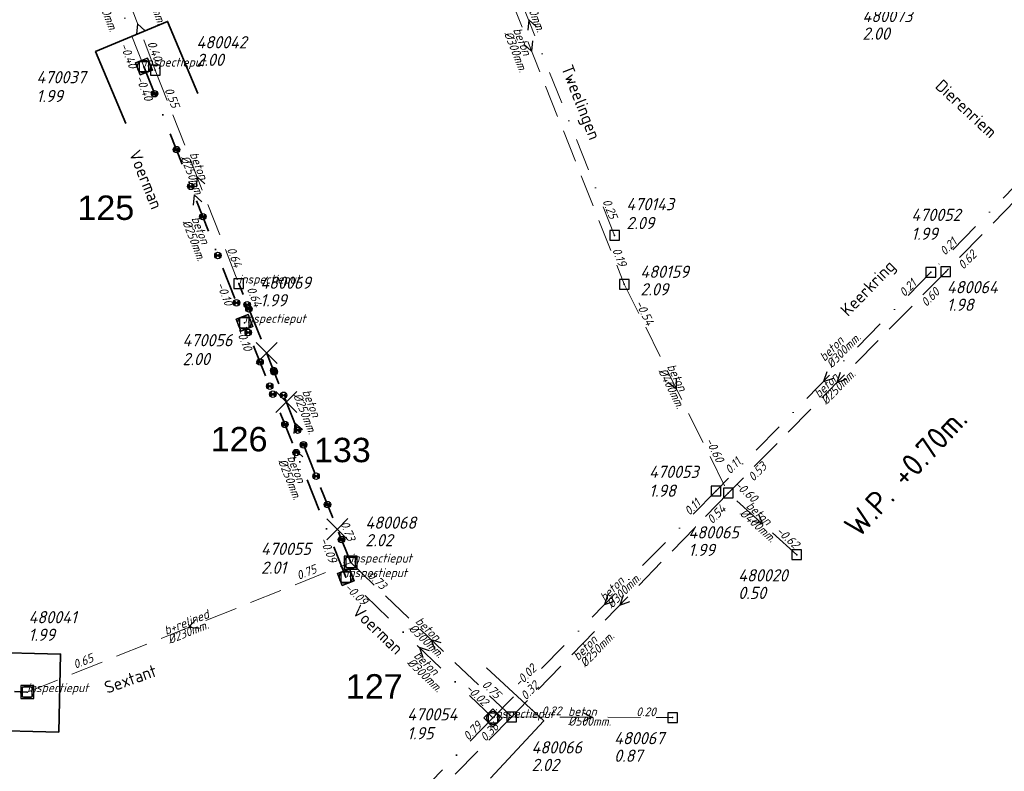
# Model space of a CAD drawing. Header units: metres. Extents: x 152202 to 157341, y 461610 to 468701.
# Tile 115 of 238: x 154977 to 155129, y 464015 to 464130. Entities that reach past the tile are written whole.
import ezdxf
from ezdxf.enums import TextEntityAlignment as Align

# ---------------------------------------------------------------- set-up
doc = ezdxf.new("R2010")
doc.units = ezdxf.units.M
doc.header["$PDMODE"] = 64
doc.header["$PDSIZE"] = 1.5
doc.linetypes.add('RI-HWA', pattern=[7.4, 5, -2.4])
doc.linetypes.add('RI-VWA', pattern=[11, 5, -3, 0, -3])
doc.layers.get('0').update_dxf_attribs({"linetype": 'CONTINUOUS'})
doc.layers.get('DEFPOINTS').update_dxf_attribs({"linetype": 'CONTINUOUS'})
for name, color, linetype, lineweight in [('B-OI-RI-HWA-BOB-T18', 150, 'CONTINUOUS', 18), ('B-OI-RI-HWA-MATERIAAL-T18', 150, 'CONTINUOUS', 18), ('B-OI-RI-HWA-PUTDEKSELHOOGTE-T25', 150, 'CONTINUOUS', 25), ('B-OI-RI-HWA-PUTNUMMER-T25', 150, 'CONTINUOUS', 25), ('B-OI-RI-HWA_DIAMETER-T18', 150, 'CONTINUOUS', 18), ('B-OI-RI-HWA_RIOOLPUT-S', 150, 'CONTINUOUS', 25), ('B-OI-RI-HWA_TRANSPORTLEIDING-G', 150, 'RI-HWA', 18), ('B-OI-RI-STROOMRICHTING-S', 252, 'CONTINUOUS', 25), ('B-OI-RI-VWA-BOB-T18', 34, 'CONTINUOUS', 18), ('B-OI-RI-VWA-DIAMETER-T18', 34, 'CONTINUOUS', 18), ('B-OI-RI-VWA-MATERIAAL-T18', 34, 'CONTINUOUS', 18), ('B-OI-RI-VWA_PUTDEKSELHOOGTE-T25', 34, 'CONTINUOUS', 25), ('B-OI-RI-VWA_PUTNUMMER-T25', 34, 'CONTINUOUS', 25), ('B-OI-RI-VWA_RIOOLPUT-S', 34, 'CONTINUOUS', 25), ('B-OI-RI-VWA_TRANSPORTLEIDING-G', 34, 'RI-VWA', 18), ('B-OI-WH-WATERPEIL-T35', 3, 'CONTINUOUS', 35), ('B-RO-OG-TOPOGRAFIE-T18', 2, 'CONTINUOUS', 18), ('N-OI-RI-HWA-BOB-T18', 162, 'CONTINUOUS', 18), ('N-OI-RI-HWA-MATERIAAL-T18', 162, 'CONTINUOUS', 18), ('N-OI-RI-HWA-PUTDEKSELHOOGTE-T25', 162, 'CONTINUOUS', 25), ('N-OI-RI-HWA-PUTNUMMER-T25', 162, 'CONTINUOUS', 25), ('N-OI-RI-HWA_DIAMETER-T18', 162, 'CONTINUOUS', 18), ('N-OI-RI-HWA_RIOOLPUT-S', 162, 'CONTINUOUS', 25), ('N-OI-RI-HWA_TRANSPORTLEIDING-G', 162, 'RI-HWA', 35), ('N-OI-RI-STROOMRICHTING-S', 252, 'CONTINUOUS', 25), ('N-OI-RI-T50', 130, 'CONTINUOUS', 50), ('N-OI-RI-VRIJVERVAL_HULPSTUK-S', 210, 'CONTINUOUS', 25), ('N-OI-RI-VRIJVERVAL_HULPSTUK-S-GESLOTEN', 190, 'CONTINUOUS', 25), ('N-OI-RI-VWA-BOB-T18', 36, 'CONTINUOUS', 18), ('N-OI-RI-VWA-DIAMETER-T18', 36, 'CONTINUOUS', 18), ('N-OI-RI-VWA-MATERIAAL-T18', 36, 'CONTINUOUS', 18), ('N-OI-RI-VWA_PUTDEKSELHOOGTE-T25', 36, 'CONTINUOUS', 25), ('N-OI-RI-VWA_PUTNUMMER-T25', 36, 'CONTINUOUS', 25), ('N-OI-RI-VWA_RIOOLPUT-S', 36, 'CONTINUOUS', 25), ('N-OI-RI-VWA_TRANSPORTLEIDING-G', 36, 'RI-VWA', 35), ('N-RO-KG-GRENS_WERK-G', 7, 'XX-WERKGRENS', 35)]:
    doc.layers.add(name, color=color, linetype=linetype, lineweight=lineweight)
doc.styles.add('ARIAL', font='arial.ttf')
doc.styles.add('NLCS-ISO-M200-T18', font='NLCS-ISO.ttf', dxfattribs={"height": 360})
doc.styles.add('NLCS-ISO-M750-T18_CURSIEF', font='NLCS-ISO.ttf', dxfattribs={"oblique": 15, "height": 1.35})
doc.styles.add('NLCS-ISO-M750-T25_CURSIEF', font='NLCS-ISO.ttf', dxfattribs={"oblique": 15, "height": 1.875})
doc.styles.add('NLCS-ISO-M750-T35', font='NLCS-ISO.ttf', dxfattribs={"height": 2.625})
doc.linetypes.add('XX-WERKGRENS', pattern='A,0,[137,NLCS.SHX,S=0.1,R=0,X=-1.1,Y=-1.35],-6', length=6)

# ---------------------------------------------------------------- blocks, each defined once
blk = doc.blocks.new('ACMAP_ANN_TEMPLATE_vwa-diam')
at = {"style": 'NLCS-ISO-M750-T18_CURSIEF', "oblique": 15}
blk.add_attdef('vwa-diam', (0.3, -1.3), '', height=1.35, dxfattribs=at)
blk = doc.blocks.new('ACMAP_ANN_TEMPLATE_vwa-materiaal')
at = {"style": 'NLCS-ISO-M750-T18_CURSIEF', "oblique": 15}
blk.add_attdef('vwa-mat', (0.3, 0.2), '', height=1.35, dxfattribs=at)
blk = doc.blocks.new('ACMAP_ANN_TEMPLATE_vwa-nap-l')
at = {"style": 'NLCS-ISO-M750-T18_CURSIEF', "oblique": 15}
blk.add_attdef('vwa-nap-l', (3.3, 0.2), '', height=1.35, dxfattribs=at)
blk = doc.blocks.new('ACMAP_ANN_TEMPLATE_vwa-nap-r')
at = {"style": 'NLCS-ISO-M750-T18_CURSIEF', "oblique": 15}
blk.add_attdef('vwa-nap-r', (-5.6, 0.2), '', height=1.35, dxfattribs=at)
blk = doc.blocks.new('ACMAP_ANN_TEMPLATE_hwa-diam')
at = {"style": 'NLCS-ISO-M750-T18_CURSIEF', "oblique": 15}
blk.add_attdef('hwa-diam', (-3.7, -1.3), '', height=1.35, dxfattribs=at)
blk = doc.blocks.new('ACMAP_ANN_TEMPLATE_hwa-materiaal')
at = {"style": 'NLCS-ISO-M750-T18_CURSIEF', "oblique": 15}
blk.add_attdef('hwa-mat', (-3.7, 0.2), '', height=1.35, dxfattribs=at)
blk = doc.blocks.new('ACMAP_ANN_TEMPLATE_hwa-nap-l')
at = {"style": 'NLCS-ISO-M750-T18_CURSIEF', "oblique": 15}
blk.add_attdef('hwa-nap-l', (3.3, 0.2), '', height=1.35, dxfattribs=at)
blk = doc.blocks.new('ACMAP_ANN_TEMPLATE_hwa-nap-r')
at = {"style": 'NLCS-ISO-M750-T18_CURSIEF', "oblique": 15}
blk.add_attdef('hwa-nap-r', (-5.6, 0.2), '', height=1.35, dxfattribs=at)
blk = doc.blocks.new('ACMAP_ANN_TEMPLATE_type knoop')
at = {"layer": 'DEFPOINTS', "style": 'NLCS-ISO-M750-T18_CURSIEF', "oblique": 15}
blk.add_attdef('type_knoop', (0, 0), '', height=1.35, dxfattribs=at)
blk = doc.blocks.new('ACMAP_ANN_TEMPLATE_vwa-puth')
at = {"style": 'NLCS-ISO-M750-T25_CURSIEF', "oblique": 15}
blk.add_attdef('vwa-puth', (-3, 5), '', height=1.88, dxfattribs=at)
blk = doc.blocks.new('ACMAP_ANN_TEMPLATE_vwa-putnr')
at = {"style": 'NLCS-ISO-M750-T25_CURSIEF', "oblique": 15}
blk.add_attdef('vaw-putnr', (-3, 7.9), '', height=1.88, dxfattribs=at)
blk = doc.blocks.new('ACMAP_ANN_TEMPLATE_hwa-puth')
at = {"color": 0, "linetype": 'ByBlock', "style": 'NLCS-ISO-M750-T25_CURSIEF', "oblique": 15}
blk.add_attdef('hwa-puth', (-9, -6.8), '', height=1.88, dxfattribs=at)
blk = doc.blocks.new('ACMAP_ANN_TEMPLATE_hwa-putnr')
at = {"color": 0, "linetype": 'ByBlock', "style": 'NLCS-ISO-M750-T25_CURSIEF', "oblique": 15}
blk.add_attdef('hwa-putnr', (-9, -4.1), '', height=1.88, dxfattribs=at)
blk = doc.blocks.new('SRI-HULP')
h = blk.add_hatch(color=256)
h.dxf.hatch_style = 1
h.paths.add_polyline_path([(-0.71, 0.71, 0.198912), (-1, 0, 0.198912), (-0.71, -0.71), (0, 0)])
h = blk.add_hatch(color=256)
h.dxf.hatch_style = 1
h.paths.add_polyline_path([(1, 0, 0.198912), (0.71, 0.71), (0, 0), (0.71, -0.71, 0.198912)])
for p, q in [((-0.71, 0.71), (0.71, -0.71)), ((-0.71, -0.71), (0.71, 0.71))]:
    blk.add_line(p, q)
blk.add_circle((0, 0), 1)
blk = doc.blocks.new('SRI-HULP-B')
blk.add_line((-5.43, 5.4), (5.4, -5.4))
at = {"flags": 128}
blk.add_lwpolyline([(5.38, 5.42), (0, 0), (-5.4, -5.4)], dxfattribs=at)
blk = doc.blocks.new('B-SRI-PUT_HWA-SO')
at = {"lineweight": -3, "flags": 128}
blk.add_lwpolyline([(-2, -2), (2, -2), (2, 2), (-2, 2)], close=True, dxfattribs=at)
at = {"lineweight": -3}
blk.add_circle((0, 0), 2, dxfattribs=at)
blk = doc.blocks.new('B-SRI-PUT_VWA-SO')
at = {"flags": 128}
blk.add_lwpolyline([(-2, 2), (2, 2), (2, -2), (-2, -2)], close=True, dxfattribs=at)
at = {"lineweight": -3, "flags": 128}
blk.add_lwpolyline([(2, -2), (2, 2), (-2, 2), (-2, -2)], close=True, dxfattribs=at)
at = {"lineweight": -3}
blk.add_circle((0, 0), 2, dxfattribs=at)

msp = doc.modelspace()

# ---------------------------------------------------------------- linework, layer by layer
at = {"layer": 'B-OI-RI-HWA_RIOOLPUT-S'}
for p in [(154998.01, 464122.72), (155119.51, 464091.73), (155010.84, 464089.9), (155070.1, 464089.8), (155086.08, 464057.68), (155096.6, 464048.2), (155028.04, 464047.01), (154978.32, 464027.08), (155052.79, 464023.27), (155077.53, 464023.16)]:
    msp.add_point(p, dxfattribs=at)
at = {"layer": 'B-OI-RI-HWA_TRANSPORTLEIDING-G'}
for p, q in [((155041.6, 464161.5), (155070.1, 464089.8)), ((154998.01, 464122.72), (154992.55, 464137.01)), ((155150.96, 464123.94), (155119.51, 464091.73)), ((154998.01, 464122.72), (155010.84, 464089.9)), ((155119.51, 464091.73), (155086.08, 464057.68)), ((155070.1, 464089.8), (155086.08, 464057.68)), ((155086.08, 464057.68), (155052.79, 464023.27)), ((155096.6, 464048.2), (155086.08, 464057.68)), ((154978.32, 464027.08), (155028.04, 464047.01)), ((155028.04, 464047.01), (155052.79, 464023.27)), ((155052.79, 464023.27), (155015.86, 463985.84)), ((155052.79, 464023.27), (155077.53, 464023.16))]:
    msp.add_line(p, q, dxfattribs=at)
at = {"layer": 'B-OI-RI-STROOMRICHTING-S'}
for points in [[(154996.47, 464128.78), (154995.28, 464129.86), (154995.12, 464128.26)], [(155056.6, 464129.38), (155055.4, 464130.45), (155055.26, 464128.85)], [(155055.99, 464127.25), (155055.85, 464125.65), (155054.65, 464126.72)], [(155005.62, 464105.23), (155004.42, 464106.31), (155004.28, 464104.71)], [(155078.09, 464075.35), (155078.09, 464073.74), (155076.8, 464074.71)], [(155101.21, 464076.35), (155100.71, 464074.82), (155102.23, 464075.34)], [(155103.29, 464076.24), (155102.79, 464074.7), (155104.32, 464075.23)], [(155090.75, 464054.44), (155091.34, 464052.94), (155089.79, 464053.37)], [(155067.55, 464042.09), (155067.05, 464040.55), (155068.57, 464041.08)], [(155069.92, 464042.01), (155069.43, 464040.47), (155070.95, 464041.01)], [(155004.25, 464038.25), (155003.18, 464037.05), (155004.78, 464036.91)], [(155041.95, 464034.66), (155040.42, 464035.14), (155040.96, 464033.62)], [(155063.72, 464023.94), (155065.16, 464023.21), (155063.72, 464022.5)]]:
    msp.add_lwpolyline(points, dxfattribs=at)
at = {"layer": 'B-OI-RI-VWA_RIOOLPUT-S'}
for p in [(154996.26, 464123.27), (155068.6, 464097.3), (155117.22, 464091.63), (155084.2, 464058.01), (155049.9, 464023.1), (155049.9, 464023.1)]:
    msp.add_point(p, dxfattribs=at)
at = {"layer": 'B-OI-RI-VWA_TRANSPORTLEIDING-G'}
for p, q in [((155042.2, 464163.6), (155068.6, 464097.3)), ((154996.26, 464123.27), (154988.5, 464142.9)), ((155147.32, 464122.53), (155117.22, 464091.63)), ((155117.22, 464091.63), (155084.2, 464058.01)), ((155084.2, 464058.01), (155049.9, 464023.1))]:
    msp.add_line(p, q, dxfattribs=at)
at = {"layer": 'N-OI-RI-HWA_RIOOLPUT-S'}
for p in [(155010.84, 464089.9), (155028.04, 464047.01), (154978.32, 464027.08)]:
    msp.add_point(p, dxfattribs=at)
at = {"layer": 'N-OI-RI-HWA_TRANSPORTLEIDING-G'}
for p, q in [((155028.04, 464047.01), (155010.84, 464089.9)), ((154946.81, 464028.56), (154978.32, 464027.08))]:
    msp.add_line(p, q, dxfattribs=at)
at = {"layer": 'N-OI-RI-STROOMRICHTING-S'}
for points in [[(155005.18, 464102.49), (155003.98, 464103.57), (155003.84, 464101.96)], [(155005.18, 464102.49), (155003.98, 464103.57), (155003.84, 464101.96)], [(155020.64, 464067.39), (155019.44, 464068.46), (155019.31, 464066.85)], [(155020.64, 464067.39), (155019.44, 464068.46), (155019.31, 464066.85)], [(155020.71, 464063.24), (155019.51, 464064.31), (155019.37, 464062.71)], [(155020.71, 464063.24), (155019.51, 464064.31), (155019.37, 464062.71)], [(155040.14, 464033.45), (155038.6, 464033.93), (155039.14, 464032.41)], [(155040.14, 464033.45), (155038.6, 464033.93), (155039.14, 464032.41)]]:
    msp.add_lwpolyline(points, dxfattribs=at)
at = {"layer": 'N-OI-RI-VWA_RIOOLPUT-S'}
for p in [(154996.26, 464123.27), (155011.71, 464083.86), (155027.3, 464044.76), (155049.9, 464023.1)]:
    msp.add_point(p, dxfattribs=at)
at = {"layer": 'N-OI-RI-VWA_TRANSPORTLEIDING-G'}
for p, q in [((154996.26, 464123.27), (155011.71, 464083.86)), ((155027.3, 464044.76), (155011.71, 464083.86)), ((155049.9, 464023.1), (155027.3, 464044.76)), ((155049.9, 464023.1), (155015.99, 463988.24))]:
    msp.add_line(p, q, dxfattribs=at)
at = {"layer": 'N-RO-KG-GRENS_WERK-G', "ltscale": 0.5, "flags": 128}
for points in [[(155004.527, 464119.138), (154999.896, 464130.208), (154988.825, 464125.578), (154993.456, 464114.507)], [(154971.173, 464021.221), (154983.169, 464020.928), (154983.462, 464032.925), (154971.465, 464033.217)], [(155049.55, 464013.865), (155057.721, 464022.653), (155048.932, 464030.824), (155048.932, 464030.824)]]:
    msp.add_lwpolyline(points, dxfattribs=at)

# ---------------------------------------------------------------- block references
at = {"layer": 'B-OI-RI-HWA-BOB-T18'}
ref = msp.add_blockref('ACMAP_ANN_TEMPLATE_hwa-nap-l', (154995.386, 464129.91), dxfattribs=dict(at, rotation=290.9111254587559))
ref.add_attrib('hwa-nap-l', '0.40', (154996.751, 464126.899), dxfattribs={"layer": '0', "color": 0, "linetype": 'ByBlock', "height": 1.35, "rotation": 290.91113, "style": 'NLCS-ISO-M750-T18_CURSIEF', "oblique": 15})
ref = msp.add_blockref('ACMAP_ANN_TEMPLATE_hwa-nap-l', (154998.01, 464122.72), dxfattribs=dict(at, rotation=291.3515309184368))
ref.add_attrib('hwa-nap-l', '0.55', (154999.398, 464119.719), dxfattribs={"layer": '0', "color": 0, "linetype": 'ByBlock', "height": 1.35, "rotation": 291.35153, "style": 'NLCS-ISO-M750-T18_CURSIEF', "oblique": 15})
ref = msp.add_blockref('ACMAP_ANN_TEMPLATE_hwa-nap-r', (155010.84, 464089.9), dxfattribs=dict(at, rotation=291.3515309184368))
ref.add_attrib('hwa-nap-r', '0.64', (155008.987, 464095.188), dxfattribs={"layer": '0', "color": 0, "linetype": 'ByBlock', "height": 1.35, "rotation": 291.35153, "style": 'NLCS-ISO-M750-T18_CURSIEF', "oblique": 15})
ref = msp.add_blockref('ACMAP_ANN_TEMPLATE_hwa-nap-r', (155070.1, 464089.8), dxfattribs=dict(at, rotation=291.6773032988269))
ref.add_attrib('hwa-nap-r', '0.19', (155068.217, 464095.078), dxfattribs={"layer": '0', "color": 0, "linetype": 'ByBlock', "height": 1.35, "rotation": 291.6773, "style": 'NLCS-ISO-M750-T18_CURSIEF', "oblique": 15})
ref = msp.add_blockref('ACMAP_ANN_TEMPLATE_hwa-nap-l', (155120.031, 464089.487), dxfattribs=dict(at, rotation=45.52641351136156))
ref.add_attrib('hwa-nap-l', '0.62', (155122.2, 464091.982), dxfattribs={"layer": '0', "color": 0, "linetype": 'ByBlock', "height": 1.35, "rotation": 45.52641, "style": 'NLCS-ISO-M750-T18_CURSIEF', "oblique": 15})
ref = msp.add_blockref('ACMAP_ANN_TEMPLATE_hwa-nap-r', (155120.584, 464090.105), dxfattribs=dict(at, rotation=45.6839887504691))
ref.add_attrib('hwa-nap-r', '0.60', (155116.528, 464086.238), dxfattribs={"layer": '0', "color": 0, "linetype": 'ByBlock', "height": 1.35, "rotation": 45.68399, "style": 'NLCS-ISO-M750-T18_CURSIEF', "oblique": 15})
ref = msp.add_blockref('ACMAP_ANN_TEMPLATE_hwa-nap-l', (155070.1, 464089.8), dxfattribs=dict(at, rotation=296.4507740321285))
ref.add_attrib('hwa-nap-l', '-0.54', (155071.749, 464086.935), dxfattribs={"layer": '0', "color": 0, "linetype": 'ByBlock', "height": 1.35, "rotation": 296.45077, "style": 'NLCS-ISO-M750-T18_CURSIEF', "oblique": 15})
ref = msp.add_blockref('ACMAP_ANN_TEMPLATE_hwa-nap-r', (155084.842, 464060.699), dxfattribs=dict(at, rotation=296.4507740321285))
ref.add_attrib('hwa-nap-r', '-0.60', (155082.526, 464065.801), dxfattribs={"layer": '0', "color": 0, "linetype": 'ByBlock', "height": 1.35, "rotation": 296.45077, "style": 'NLCS-ISO-M750-T18_CURSIEF', "oblique": 15})
ref = msp.add_blockref('ACMAP_ANN_TEMPLATE_hwa-nap-l', (155087.797, 464056.879), dxfattribs=dict(at, rotation=45.9477905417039))
ref.add_attrib('hwa-nap-l', '0.53', (155089.948, 464059.39), dxfattribs={"layer": '0', "color": 0, "linetype": 'ByBlock', "height": 1.35, "rotation": 45.94779, "style": 'NLCS-ISO-M750-T18_CURSIEF', "oblique": 15})
ref = msp.add_blockref('ACMAP_ANN_TEMPLATE_hwa-nap-r', (155090.935, 464054.909), dxfattribs=dict(at, rotation=317.9766994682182))
ref.add_attrib('hwa-nap-r', '-0.60', (155086.908, 464058.806), dxfattribs={"layer": '0', "color": 0, "linetype": 'ByBlock', "height": 1.35, "rotation": 317.9767, "style": 'NLCS-ISO-M750-T18_CURSIEF', "oblique": 15})
ref = msp.add_blockref('ACMAP_ANN_TEMPLATE_hwa-nap-r', (155087.683, 464056.696), dxfattribs=dict(at, rotation=45.52641351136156))
ref.add_attrib('hwa-nap-r', '0.54', (155083.617, 464052.841), dxfattribs={"layer": '0', "color": 0, "linetype": 'ByBlock', "height": 1.35, "rotation": 45.52641, "style": 'NLCS-ISO-M750-T18_CURSIEF', "oblique": 15})
ref = msp.add_blockref('ACMAP_ANN_TEMPLATE_hwa-nap-l', (155090.739, 464053.754), dxfattribs=dict(at, rotation=317.9766994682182))
ref.add_attrib('hwa-nap-l', '-0.62', (155093.324, 464051.693), dxfattribs={"layer": '0', "color": 0, "linetype": 'ByBlock', "height": 1.35, "rotation": 317.9767, "style": 'NLCS-ISO-M750-T18_CURSIEF', "oblique": 15})
ref = msp.add_blockref('ACMAP_ANN_TEMPLATE_hwa-nap-r', (155025.323, 464046.204), dxfattribs=dict(at, rotation=21.84312102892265))
ref.add_attrib('hwa-nap-r', '0.75', (155020.051, 464044.306), dxfattribs={"layer": '0', "color": 0, "linetype": 'ByBlock', "height": 1.35, "rotation": 21.84312, "style": 'NLCS-ISO-M750-T18_CURSIEF', "oblique": 15})
ref = msp.add_blockref('ACMAP_ANN_TEMPLATE_hwa-nap-l', (155028.04, 464047.01), dxfattribs=dict(at, rotation=316.1932433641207))
ref.add_attrib('hwa-nap-l', '0.73', (155030.56, 464044.87), dxfattribs={"layer": '0', "color": 0, "linetype": 'ByBlock', "height": 1.35, "rotation": 316.19324, "style": 'NLCS-ISO-M750-T18_CURSIEF', "oblique": 15})
ref = msp.add_blockref('ACMAP_ANN_TEMPLATE_hwa-nap-l', (154982.729, 464029.226), dxfattribs=dict(at, rotation=21.84312102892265))
ref.add_attrib('hwa-nap-l', '0.65', (154985.718, 464030.639), dxfattribs={"layer": '0', "color": 0, "linetype": 'ByBlock', "height": 1.35, "rotation": 21.84312, "style": 'NLCS-ISO-M750-T18_CURSIEF', "oblique": 15})
ref = msp.add_blockref('ACMAP_ANN_TEMPLATE_hwa-nap-r', (155052.026, 464024.092), dxfattribs=dict(at, rotation=316.1932433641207))
ref.add_attrib('hwa-nap-r', '0.75', (155048.123, 464028.112), dxfattribs={"layer": '0', "color": 0, "linetype": 'ByBlock', "height": 1.35, "rotation": 316.19324, "style": 'NLCS-ISO-M750-T18_CURSIEF', "oblique": 15})
ref = msp.add_blockref('ACMAP_ANN_TEMPLATE_hwa-nap-l', (155052.79, 464023.27), dxfattribs=dict(at, rotation=45.38525360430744))
ref.add_attrib('hwa-nap-l', '0.32', (155054.965, 464025.76), dxfattribs={"layer": '0', "color": 0, "linetype": 'ByBlock', "height": 1.35, "rotation": 45.38525, "style": 'NLCS-ISO-M750-T18_CURSIEF', "oblique": 15})
ref = msp.add_blockref('ACMAP_ANN_TEMPLATE_hwa-nap-l', (155054.11, 464023.351), dxfattribs=dict(at, rotation=359.7452508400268))
ref.add_attrib('hwa-nap-l', '0.22', (155057.41, 464023.536), dxfattribs={"layer": '0', "color": 0, "linetype": 'ByBlock', "height": 1.35, "rotation": 359.74525, "style": 'NLCS-ISO-M750-T18_CURSIEF', "oblique": 15})
ref = msp.add_blockref('ACMAP_ANN_TEMPLATE_hwa-nap-r', (155077.53, 464023.16), dxfattribs=dict(at, rotation=359.7452508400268))
ref.add_attrib('hwa-nap-r', '0.20', (155071.931, 464023.385), dxfattribs={"layer": '0', "color": 0, "linetype": 'ByBlock', "height": 1.35, "rotation": 359.74525, "style": 'NLCS-ISO-M750-T18_CURSIEF', "oblique": 15})
ref = msp.add_blockref('ACMAP_ANN_TEMPLATE_hwa-nap-r', (155052.79, 464023.27), dxfattribs=dict(at, rotation=45.9477905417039))
ref.add_attrib('hwa-nap-r', '0.36', (155048.753, 464019.384), dxfattribs={"layer": '0', "color": 0, "linetype": 'ByBlock', "height": 1.35, "rotation": 45.94779, "style": 'NLCS-ISO-M750-T18_CURSIEF', "oblique": 15})
at = {"layer": 'B-OI-RI-HWA-MATERIAAL-T18'}
ref = msp.add_blockref('ACMAP_ANN_TEMPLATE_hwa-materiaal', (155054.156, 464125.415), dxfattribs=dict(at, rotation=291.6773032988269))
ref.add_attrib('hwa-mat', 'beton', (155052.975, 464128.927), dxfattribs={"layer": '0', "color": 0, "linetype": 'ByBlock', "height": 1.35, "rotation": 291.6773, "style": 'NLCS-ISO-M750-T18_CURSIEF', "oblique": 15})
ref = msp.add_blockref('ACMAP_ANN_TEMPLATE_hwa-materiaal', (155004.425, 464106.31), dxfattribs=dict(at, rotation=291.3515309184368))
ref.add_attrib('hwa-mat', 'beton', (155003.264, 464109.829), dxfattribs={"layer": '0', "color": 0, "linetype": 'ByBlock', "height": 1.35, "rotation": 291.35153, "style": 'NLCS-ISO-M750-T18_CURSIEF', "oblique": 15})
ref = msp.add_blockref('ACMAP_ANN_TEMPLATE_hwa-materiaal', (155078.09, 464073.74), dxfattribs=dict(at, rotation=296.4507740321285))
ref.add_attrib('hwa-mat', 'beton', (155076.621, 464077.142), dxfattribs={"layer": '0', "color": 0, "linetype": 'ByBlock', "height": 1.35, "rotation": 296.45077, "style": 'NLCS-ISO-M750-T18_CURSIEF', "oblique": 15})
ref = msp.add_blockref('ACMAP_ANN_TEMPLATE_hwa-materiaal', (155102.795, 464074.705), dxfattribs=dict(at, rotation=45.52641351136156))
ref.add_attrib('hwa-mat', 'beton', (155100.06, 464072.205), dxfattribs={"layer": '0', "color": 0, "linetype": 'ByBlock', "height": 1.35, "rotation": 45.52641, "style": 'NLCS-ISO-M750-T18_CURSIEF', "oblique": 15})
ref = msp.add_blockref('ACMAP_ANN_TEMPLATE_hwa-materiaal', (155091.34, 464052.94), dxfattribs=dict(at, rotation=317.9766994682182))
ref.add_attrib('hwa-mat', 'beton', (155088.725, 464055.565), dxfattribs={"layer": '0', "color": 0, "linetype": 'ByBlock', "height": 1.35, "rotation": 317.9767, "style": 'NLCS-ISO-M750-T18_CURSIEF', "oblique": 15})
ref = msp.add_blockref('ACMAP_ANN_TEMPLATE_hwa-materiaal', (155003.18, 464037.045), dxfattribs=dict(at, rotation=21.84312102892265))
ref.add_attrib('hwa-mat', 'b+relined', (154999.671, 464035.854), dxfattribs={"layer": '0', "color": 0, "linetype": 'ByBlock', "height": 1.35, "rotation": 21.84312, "style": 'NLCS-ISO-M750-T18_CURSIEF', "oblique": 15})
ref = msp.add_blockref('ACMAP_ANN_TEMPLATE_hwa-materiaal', (155040.415, 464035.14), dxfattribs=dict(at, rotation=316.1932433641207))
ref.add_attrib('hwa-mat', 'beton', (155037.883, 464037.846), dxfattribs={"layer": '0', "color": 0, "linetype": 'ByBlock', "height": 1.35, "rotation": 316.19324, "style": 'NLCS-ISO-M750-T18_CURSIEF', "oblique": 15})
ref = msp.add_blockref('ACMAP_ANN_TEMPLATE_hwa-materiaal', (155065.723, 464034.355), dxfattribs=dict(at, rotation=45.9477905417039))
ref.add_attrib('hwa-mat', 'beton', (155063.007, 464031.835), dxfattribs={"layer": '0', "color": 0, "linetype": 'ByBlock', "height": 1.35, "rotation": 45.94779, "style": 'NLCS-ISO-M750-T18_CURSIEF', "oblique": 15})
ref = msp.add_blockref('ACMAP_ANN_TEMPLATE_hwa-materiaal', (155065.16, 464023.215), dxfattribs=dict(at, rotation=359.7452508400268))
ref.add_attrib('hwa-mat', 'beton', (155061.461, 464023.431), dxfattribs={"layer": '0', "color": 0, "linetype": 'ByBlock', "height": 1.35, "rotation": 359.74525, "style": 'NLCS-ISO-M750-T18_CURSIEF', "oblique": 15})
at = {"layer": 'B-OI-RI-HWA-PUTDEKSELHOOGTE-T25'}
for p, values in [((155115.7, 464134.2), {'hwa-puth': '2.00'}), ((155013.333, 464130.17), {'hwa-puth': '2.00'}), ((155081.566, 464094.88), {'hwa-puth': '2.09'}), ((155128.681, 464092.506), {'hwa-puth': '1.98'}), ((155088.956, 464054.807), {'hwa-puth': '1.99'}), ((155096.6, 464048.2), {'hwa-puth': '0.50'}), ((155077.53, 464023.16), {'hwa-puth': '0.87'}), ((155064.838, 464021.748), {'hwa-puth': '2.02'})]:
    msp.add_blockref('ACMAP_ANN_TEMPLATE_hwa-puth', p, dxfattribs=at).add_auto_attribs(values)
at = {"layer": 'B-OI-RI-HWA-PUTNUMMER-T25'}
for p, values in [((155115.7, 464134.2), {'hwa-putnr': '480073'}), ((155013.333, 464130.17), {'hwa-putnr': '480042'}), ((155081.566, 464094.88), {'hwa-putnr': '480159'}), ((155128.681, 464092.506), {'hwa-putnr': '480064'}), ((155088.956, 464054.807), {'hwa-putnr': '480065'}), ((155096.6, 464048.2), {'hwa-putnr': '480020'}), ((155077.53, 464023.16), {'hwa-putnr': '480067'}), ((155064.838, 464021.748), {'hwa-putnr': '480066'})]:
    msp.add_blockref('ACMAP_ANN_TEMPLATE_hwa-putnr', p, dxfattribs=at).add_auto_attribs(values)
at = {"layer": 'B-OI-RI-HWA_DIAMETER-T18'}
ref = msp.add_blockref('ACMAP_ANN_TEMPLATE_hwa-diam', (154998.573, 464132.801), dxfattribs=dict(at, rotation=290.9111254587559))
ref.add_attrib('hwa-diam', '%%c400mm.', (154996.038, 464135.794), dxfattribs={"layer": '0', "color": 0, "linetype": 'ByBlock', "height": 1.35, "rotation": 290.91113, "style": 'NLCS-ISO-M750-T18_CURSIEF', "oblique": 15})
ref = msp.add_blockref('ACMAP_ANN_TEMPLATE_hwa-diam', (155054.156, 464125.415), dxfattribs=dict(at, rotation=291.6773032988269))
ref.add_attrib('hwa-diam', '%%c300mm.', (155051.581, 464128.373), dxfattribs={"layer": '0', "color": 0, "linetype": 'ByBlock', "height": 1.35, "rotation": 291.6773, "style": 'NLCS-ISO-M750-T18_CURSIEF', "oblique": 15})
ref = msp.add_blockref('ACMAP_ANN_TEMPLATE_hwa-diam', (155004.425, 464106.31), dxfattribs=dict(at, rotation=291.3515309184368))
ref.add_attrib('hwa-diam', '%%c250mm.', (155001.867, 464109.283), dxfattribs={"layer": '0', "color": 0, "linetype": 'ByBlock', "height": 1.35, "rotation": 291.35153, "style": 'NLCS-ISO-M750-T18_CURSIEF', "oblique": 15})
ref = msp.add_blockref('ACMAP_ANN_TEMPLATE_hwa-diam', (155078.09, 464073.74), dxfattribs=dict(at, rotation=296.4507740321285))
ref.add_attrib('hwa-diam', '%%c400mm.', (155075.278, 464076.474), dxfattribs={"layer": '0', "color": 0, "linetype": 'ByBlock', "height": 1.35, "rotation": 296.45077, "style": 'NLCS-ISO-M750-T18_CURSIEF', "oblique": 15})
ref = msp.add_blockref('ACMAP_ANN_TEMPLATE_hwa-diam', (155102.795, 464074.705), dxfattribs=dict(at, rotation=45.52641351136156))
ref.add_attrib('hwa-diam', '%%c250mm.', (155101.13, 464071.154), dxfattribs={"layer": '0', "color": 0, "linetype": 'ByBlock', "height": 1.35, "rotation": 45.52641, "style": 'NLCS-ISO-M750-T18_CURSIEF', "oblique": 15})
ref = msp.add_blockref('ACMAP_ANN_TEMPLATE_hwa-diam', (155091.34, 464052.94), dxfattribs=dict(at, rotation=317.9766994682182))
ref.add_attrib('hwa-diam', '%%c400mm.', (155087.721, 464054.451), dxfattribs={"layer": '0', "color": 0, "linetype": 'ByBlock', "height": 1.35, "rotation": 317.9767, "style": 'NLCS-ISO-M750-T18_CURSIEF', "oblique": 15})
ref = msp.add_blockref('ACMAP_ANN_TEMPLATE_hwa-diam', (155003.18, 464037.045), dxfattribs=dict(at, rotation=21.84312102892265))
ref.add_attrib('hwa-diam', '%%c230mm.', (155000.229, 464034.462), dxfattribs={"layer": '0', "color": 0, "linetype": 'ByBlock', "height": 1.35, "rotation": 21.84312, "style": 'NLCS-ISO-M750-T18_CURSIEF', "oblique": 15})
ref = msp.add_blockref('ACMAP_ANN_TEMPLATE_hwa-diam', (155040.415, 464035.14), dxfattribs=dict(at, rotation=316.1932433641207))
ref.add_attrib('hwa-diam', '%%c300mm.', (155036.845, 464036.763), dxfattribs={"layer": '0', "color": 0, "linetype": 'ByBlock', "height": 1.35, "rotation": 316.19324, "style": 'NLCS-ISO-M750-T18_CURSIEF', "oblique": 15})
ref = msp.add_blockref('ACMAP_ANN_TEMPLATE_hwa-diam', (155065.723, 464034.355), dxfattribs=dict(at, rotation=45.9477905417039))
ref.add_attrib('hwa-diam', '%%c250mm.', (155064.085, 464030.792), dxfattribs={"layer": '0', "color": 0, "linetype": 'ByBlock', "height": 1.35, "rotation": 45.94779, "style": 'NLCS-ISO-M750-T18_CURSIEF', "oblique": 15})
ref = msp.add_blockref('ACMAP_ANN_TEMPLATE_hwa-diam', (155065.16, 464023.215), dxfattribs=dict(at, rotation=359.7452508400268))
ref.add_attrib('hwa-diam', '%%c500mm.', (155061.454, 464021.931), dxfattribs={"layer": '0', "color": 0, "linetype": 'ByBlock', "height": 1.35, "rotation": 359.74525, "style": 'NLCS-ISO-M750-T18_CURSIEF', "oblique": 15})
at = {"layer": 'B-OI-RI-VWA-BOB-T18'}
ref = msp.add_blockref('ACMAP_ANN_TEMPLATE_vwa-nap-l', (154991.167, 464129.559), dxfattribs=dict(at, rotation=291.5695460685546))
ref.add_attrib('vwa-nap-l', '-0.40', (154992.566, 464126.563), dxfattribs={"layer": '0', "color": 0, "linetype": 'ByBlock', "height": 1.35, "rotation": 291.56955, "style": 'NLCS-ISO-M750-T18_CURSIEF', "oblique": 15})
ref = msp.add_blockref('ACMAP_ANN_TEMPLATE_vwa-nap-r', (155068.6, 464097.3), dxfattribs=dict(at, rotation=291.7119547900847))
ref.add_attrib('vwa-nap-r', '0.25', (155066.714, 464102.577), dxfattribs={"layer": '0', "color": 0, "linetype": 'ByBlock', "height": 1.35, "rotation": 291.71195, "style": 'NLCS-ISO-M750-T18_CURSIEF', "oblique": 15})
ref = msp.add_blockref('ACMAP_ANN_TEMPLATE_vwa-nap-l', (155117.22, 464091.63), dxfattribs=dict(at, rotation=45.51585442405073))
ref.add_attrib('vwa-nap-l', '0.21', (155119.39, 464094.125), dxfattribs={"layer": '0', "color": 0, "linetype": 'ByBlock', "height": 1.35, "rotation": 45.51585, "style": 'NLCS-ISO-M750-T18_CURSIEF', "oblique": 15})
ref = msp.add_blockref('ACMAP_ANN_TEMPLATE_vwa-nap-r', (155117.22, 464091.63), dxfattribs=dict(at, rotation=45.75137698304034))
ref.add_attrib('vwa-nap-r', '0.21', (155113.169, 464087.758), dxfattribs={"layer": '0', "color": 0, "linetype": 'ByBlock', "height": 1.35, "rotation": 45.75138, "style": 'NLCS-ISO-M750-T18_CURSIEF', "oblique": 15})
ref = msp.add_blockref('ACMAP_ANN_TEMPLATE_vwa-nap-l', (155084.2, 464058.01), dxfattribs=dict(at, rotation=45.50497790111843))
ref.add_attrib('vwa-nap-l', '0.11', (155086.37, 464060.504), dxfattribs={"layer": '0', "color": 0, "linetype": 'ByBlock', "height": 1.35, "rotation": 45.50498, "style": 'NLCS-ISO-M750-T18_CURSIEF', "oblique": 15})
ref = msp.add_blockref('ACMAP_ANN_TEMPLATE_vwa-nap-r', (155084.2, 464058.01), dxfattribs=dict(at, rotation=45.51585442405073))
ref.add_attrib('vwa-nap-r', '0.11', (155080.133, 464054.155), dxfattribs={"layer": '0', "color": 0, "linetype": 'ByBlock', "height": 1.35, "rotation": 45.51585, "style": 'NLCS-ISO-M750-T18_CURSIEF', "oblique": 15})
ref = msp.add_blockref('ACMAP_ANN_TEMPLATE_vwa-nap-r', (155058.045, 464031.604), dxfattribs=dict(at, rotation=45.50497790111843))
ref.add_attrib('vwa-nap-r', '-0.02', (155053.978, 464027.75), dxfattribs={"layer": '0', "color": 0, "linetype": 'ByBlock', "height": 1.35, "rotation": 45.50498, "style": 'NLCS-ISO-M750-T18_CURSIEF', "oblique": 15})
at = {"layer": 'B-OI-RI-VWA-DIAMETER-T18'}
ref = msp.add_blockref('ACMAP_ANN_TEMPLATE_vwa-diam', (154989.724, 464135.339), dxfattribs=dict(at, rotation=291.5695460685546))
ref.add_attrib('vwa-diam', '%%c300mm.', (154988.625, 464134.582), dxfattribs={"layer": '0', "color": 0, "linetype": 'ByBlock', "height": 1.35, "rotation": 291.56955, "style": 'NLCS-ISO-M750-T18_CURSIEF', "oblique": 15})
ref = msp.add_blockref('ACMAP_ANN_TEMPLATE_vwa-diam', (155055.4, 464135.298), dxfattribs=dict(at, rotation=291.7119547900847))
ref.add_attrib('vwa-diam', '%%c300mm.', (155054.303, 464134.538), dxfattribs={"layer": '0', "color": 0, "linetype": 'ByBlock', "height": 1.35, "rotation": 291.71195, "style": 'NLCS-ISO-M750-T18_CURSIEF', "oblique": 15})
ref = msp.add_blockref('ACMAP_ANN_TEMPLATE_vwa-diam', (155100.809, 464077.492), dxfattribs=dict(at, rotation=45.51585442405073))
ref.add_attrib('vwa-diam', '%%c300mm.', (155101.947, 464076.795), dxfattribs={"layer": '0', "color": 0, "linetype": 'ByBlock', "height": 1.35, "rotation": 45.51585, "style": 'NLCS-ISO-M750-T18_CURSIEF', "oblique": 15})
ref = msp.add_blockref('ACMAP_ANN_TEMPLATE_vwa-diam', (155067.05, 464040.555), dxfattribs=dict(at, rotation=45.50497790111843))
ref.add_attrib('vwa-diam', '%%c300mm.', (155068.188, 464039.858), dxfattribs={"layer": '0', "color": 0, "linetype": 'ByBlock', "height": 1.35, "rotation": 45.50498, "style": 'NLCS-ISO-M750-T18_CURSIEF', "oblique": 15})
at = {"layer": 'B-OI-RI-VWA-MATERIAAL-T18'}
ref = msp.add_blockref('ACMAP_ANN_TEMPLATE_vwa-materiaal', (155100.809, 464077.492), dxfattribs=dict(at, rotation=45.51585442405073))
ref.add_attrib('vwa-mat', 'beton', (155100.877, 464077.846), dxfattribs={"layer": '0', "color": 0, "linetype": 'ByBlock', "height": 1.35, "rotation": 45.51585, "style": 'NLCS-ISO-M750-T18_CURSIEF', "oblique": 15})
ref = msp.add_blockref('ACMAP_ANN_TEMPLATE_vwa-materiaal', (155067.05, 464040.555), dxfattribs=dict(at, rotation=45.50497790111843))
ref.add_attrib('vwa-mat', 'beton', (155067.118, 464040.909), dxfattribs={"layer": '0', "color": 0, "linetype": 'ByBlock', "height": 1.35, "rotation": 45.50498, "style": 'NLCS-ISO-M750-T18_CURSIEF', "oblique": 15})
at = {"layer": 'B-OI-RI-VWA_PUTDEKSELHOOGTE-T25'}
ref = msp.add_blockref('ACMAP_ANN_TEMPLATE_vwa-puth', (155073.411, 464093.273), dxfattribs=at)
ref.add_attrib('vwa-puth', '2.09', (155070.411, 464098.273), dxfattribs={"layer": '0', "color": 0, "linetype": 'ByBlock', "height": 1.875, "style": 'NLCS-ISO-M750-T25_CURSIEF', "oblique": 15})
ref = msp.add_blockref('ACMAP_ANN_TEMPLATE_vwa-puth', (155117.22, 464091.63), dxfattribs=at)
ref.add_attrib('vwa-puth', '1.99', (155114.22, 464096.63), dxfattribs={"layer": '0', "color": 0, "linetype": 'ByBlock', "height": 1.875, "style": 'NLCS-ISO-M750-T25_CURSIEF', "oblique": 15})
ref = msp.add_blockref('ACMAP_ANN_TEMPLATE_vwa-puth', (155076.915, 464052.117), dxfattribs=at)
ref.add_attrib('vwa-puth', '1.98', (155073.915, 464057.117), dxfattribs={"layer": '0', "color": 0, "linetype": 'ByBlock', "height": 1.875, "style": 'NLCS-ISO-M750-T25_CURSIEF', "oblique": 15})
at = {"layer": 'B-OI-RI-VWA_PUTNUMMER-T25'}
ref = msp.add_blockref('ACMAP_ANN_TEMPLATE_vwa-putnr', (155073.411, 464093.273), dxfattribs=at)
ref.add_attrib('vaw-putnr', '470143', (155070.411, 464101.173), dxfattribs={"layer": '0', "color": 0, "linetype": 'ByBlock', "height": 1.875, "style": 'NLCS-ISO-M750-T25_CURSIEF', "oblique": 15})
ref = msp.add_blockref('ACMAP_ANN_TEMPLATE_vwa-putnr', (155117.22, 464091.63), dxfattribs=at)
ref.add_attrib('vaw-putnr', '470052', (155114.22, 464099.53), dxfattribs={"layer": '0', "color": 0, "linetype": 'ByBlock', "height": 1.875, "style": 'NLCS-ISO-M750-T25_CURSIEF', "oblique": 15})
ref = msp.add_blockref('ACMAP_ANN_TEMPLATE_vwa-putnr', (155076.915, 464052.117), dxfattribs=at)
ref.add_attrib('vaw-putnr', '470053', (155073.915, 464060.017), dxfattribs={"layer": '0', "color": 0, "linetype": 'ByBlock', "height": 1.875, "style": 'NLCS-ISO-M750-T25_CURSIEF', "oblique": 15})
at = {"layer": 'DEFPOINTS'}
for p in [(154996.26, 464123.27), (155010.84, 464089.9), (155011.71, 464083.86), (155028.04, 464047.01), (155027.3, 464044.76), (154978.32, 464027.08), (155049.9, 464023.1)]:
    msp.add_blockref('ACMAP_ANN_TEMPLATE_type knoop', p, dxfattribs=at).add_auto_attribs({'type_knoop': 'inspectieput'})
at = {"layer": 'N-OI-RI-HWA-BOB-T18', "rotation": 291.8520627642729}
for name, p, values in [('ACMAP_ANN_TEMPLATE_hwa-nap-r', (155013.953, 464083.823), {'hwa-nap-r': '0.64'}), ('ACMAP_ANN_TEMPLATE_hwa-nap-l', (155025.018, 464056.035), {'hwa-nap-l': '0.73'})]:
    msp.add_blockref(name, p, dxfattribs=at).add_auto_attribs(values)
at = {"layer": 'N-OI-RI-HWA-MATERIAAL-T18', "rotation": 291.8520627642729}
msp.add_blockref('ACMAP_ANN_TEMPLATE_hwa-materiaal', (155021.756, 464069.788), dxfattribs=at).add_auto_attribs({'hwa-mat': 'beton'})
at = {"layer": 'N-OI-RI-HWA-PUTDEKSELHOOGTE-T25'}
for p, values in [((155023.146, 464093.195), {'hwa-puth': '1.99'}), ((155039.297, 464056.303), {'hwa-puth': '2.02'}), ((154987.523, 464041.759), {'hwa-puth': '1.99'})]:
    msp.add_blockref('ACMAP_ANN_TEMPLATE_hwa-puth', p, dxfattribs=at).add_auto_attribs(values)
at = {"layer": 'N-OI-RI-HWA-PUTNUMMER-T25'}
for p, values in [((155023.146, 464093.195), {'hwa-putnr': '480069'}), ((155039.297, 464056.303), {'hwa-putnr': '480068'}), ((154987.523, 464041.759), {'hwa-putnr': '480041'})]:
    msp.add_blockref('ACMAP_ANN_TEMPLATE_hwa-putnr', p, dxfattribs=at).add_auto_attribs(values)
at = {"layer": 'N-OI-RI-HWA_DIAMETER-T18', "rotation": 291.8520627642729}
msp.add_blockref('ACMAP_ANN_TEMPLATE_hwa-diam', (155021.756, 464069.788), dxfattribs=at).add_auto_attribs({'hwa-diam': '%%c250mm.'})
at = {"layer": 'N-OI-RI-HWA_RIOOLPUT-S', "xscale": 0.5, "yscale": 0.5, "zscale": 0.5}
for p in [(155028.04, 464047.01), (154978.32, 464027.08)]:
    msp.add_blockref('B-SRI-PUT_HWA-SO', p, dxfattribs=at)
at = {"layer": 'N-OI-RI-VRIJVERVAL_HULPSTUK-S', "xscale": 0.5, "yscale": 0.5, "zscale": 0.5}
for p in [(154997.906, 464119.094), (155001.266, 464110.5), (155003.484, 464104.844), (155005.312, 464100.188), (155007.641, 464094.219), (155010.5, 464086.938), (155012.141, 464086.656), (155012.406, 464086), (155012.297, 464082.375), (155014.109, 464077.844), (155016.203, 464076.531), (155016.281, 464076.344), (155015.594, 464074.125), (155016.078, 464072.906), (155017.734, 464072.719), (155017.938, 464068.25), (155019.891, 464067.344), (155020.781, 464065.094), (155019.672, 464063.906), (155022.719, 464060.281), (155024.469, 464055.906), (155026.625, 464050.531)]:
    msp.add_blockref('SRI-HULP', p, dxfattribs=at)
at = {"layer": 'N-OI-RI-VRIJVERVAL_HULPSTUK-S-GESLOTEN', "xscale": 0.3, "yscale": 0.3, "zscale": 0.3}
for p in [(155015.125, 464079.219), (155018.141, 464071.688), (155026, 464052.125)]:
    msp.add_blockref('SRI-HULP-B', p, dxfattribs=at)
at = {"layer": 'N-OI-RI-VWA-BOB-T18'}
for name, p, rotation, values in [('ACMAP_ANN_TEMPLATE_vwa-nap-l', (154993.587, 464124.587), 291.4067924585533, {'vwa-nap-l': '-0.40'}), ('ACMAP_ANN_TEMPLATE_vwa-nap-r', (155009.271, 464084.508), 291.4067924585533, {'vwa-nap-r': '-0.10'}), ('ACMAP_ANN_TEMPLATE_vwa-nap-r', (155012.235, 464077.536), 291.7382193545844, {'vwa-nap-r': '-0.10'}), ('ACMAP_ANN_TEMPLATE_vwa-nap-l', (155021.878, 464053.522), 291.7382193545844, {'vwa-nap-l': '-0.09'}), ('ACMAP_ANN_TEMPLATE_vwa-nap-r', (155030.904, 464039.025), 316.2166727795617, {'vwa-nap-r': '-0.09'}), ('ACMAP_ANN_TEMPLATE_vwa-nap-l', (155043.086, 464029.673), 316.2166727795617, {'vwa-nap-l': '-0.02'}), ('ACMAP_ANN_TEMPLATE_vwa-nap-l', (155043.985, 464017.03), 45.79144290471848, {'vwa-nap-l': '0.79'})]:
    msp.add_blockref(name, p, dxfattribs=dict(at, rotation=rotation)).add_auto_attribs(values)
at = {"layer": 'N-OI-RI-VWA-DIAMETER-T18'}
for p, rotation, values in [((155003.242, 464100.134), 291.4067924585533, {'vwa-diam': '%%c250mm.'}), ((155017.95, 464063.389), 291.7382193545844, {'vwa-diam': '%%c250mm.'}), ((155037.29, 464032.648), 316.2166727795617, {'vwa-diam': '%%c300mm.'})]:
    msp.add_blockref('ACMAP_ANN_TEMPLATE_vwa-diam', p, dxfattribs=dict(at, rotation=rotation)).add_auto_attribs(values)
at = {"layer": 'N-OI-RI-VWA-MATERIAAL-T18'}
for p, rotation in [((155003.242, 464100.134), 291.4067924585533), ((155017.95, 464063.389), 291.7382193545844), ((155037.29, 464032.648), 316.2166727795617)]:
    msp.add_blockref('ACMAP_ANN_TEMPLATE_vwa-materiaal', p, dxfattribs=dict(at, rotation=rotation)).add_auto_attribs({'vwa-mat': 'beton'})
at = {"layer": 'N-OI-RI-VWA_PUTDEKSELHOOGTE-T25'}
for p, values in [((154982.738, 464112.795), {'vwa-puth': '1.99'}), ((155005.19, 464072.353), {'vwa-puth': '2.00'}), ((155017.248, 464040.276), {'vwa-puth': '2.01'}), ((155039.726, 464014.82), {'vwa-puth': '1.95'})]:
    msp.add_blockref('ACMAP_ANN_TEMPLATE_vwa-puth', p, dxfattribs=at).add_auto_attribs(values)
at = {"layer": 'N-OI-RI-VWA_PUTNUMMER-T25'}
for p, values in [((154982.738, 464112.795), {'vaw-putnr': '470037'}), ((155005.19, 464072.353), {'vaw-putnr': '470056'}), ((155017.248, 464040.276), {'vaw-putnr': '470055'}), ((155039.726, 464014.82), {'vaw-putnr': '470054'})]:
    msp.add_blockref('ACMAP_ANN_TEMPLATE_vwa-putnr', p, dxfattribs=at).add_auto_attribs(values)
at = {"layer": 'N-OI-RI-VWA_RIOOLPUT-S', "yscale": 0.5, "zscale": 0.5}
for p, xscale, rotation in [((154996.26, 464123.27), 0.5, 21.406792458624), ((155011.71, 464083.86), 0.5, 21.406792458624), ((155027.3, 464044.76), 0.5, 21.406792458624), ((155049.9, 464023.1), -0.4999999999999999, 224.7419054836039)]:
    msp.add_blockref('B-SRI-PUT_VWA-SO', p, dxfattribs=dict(at, xscale=xscale, rotation=rotation))

# ---------------------------------------------------------------- texts
at = {"layer": 'B-OI-WH-WATERPEIL-T35', "style": 'NLCS-ISO-M750-T35'}
msp.add_text('W.P. +0.70m.', height=3.5, rotation=46.97141, dxfattribs=at).set_placement((155106.147, 464050.643))
at = {"layer": 'B-RO-OG-TOPOGRAFIE-T18', "style": 'NLCS-ISO-M200-T18'}
for s, rotation, p in [('Tweelingen', 291.4, (155063.183, 464117.671)), ('Dierenriem', 317, (155122.669, 464116.788)), ('Voerman', 291.9, (154996.555, 464105.901)), ('Keerkring', 45.9, (155107.73, 464089.018)), ('Voerman', 316, (155032.221, 464036.677)), ('Sextant', 19.7, (154994.186, 464029.092))]:
    msp.add_text(s, height=1.875, rotation=rotation, dxfattribs=at).set_placement(p, align=Align.MIDDLE)
at = {"layer": 'N-OI-RI-T50', "style": 'ARIAL'}
for s, p in [('125', (154986.036, 464099.69)), ('126', (155006.521, 464064.099)), ('133', (155022.39, 464062.434)), ('127', (155027.297, 464026.088))]:
    msp.add_text(s, height=3.75, dxfattribs=at).set_placement(p)

doc.saveas('drawing.dxf')
